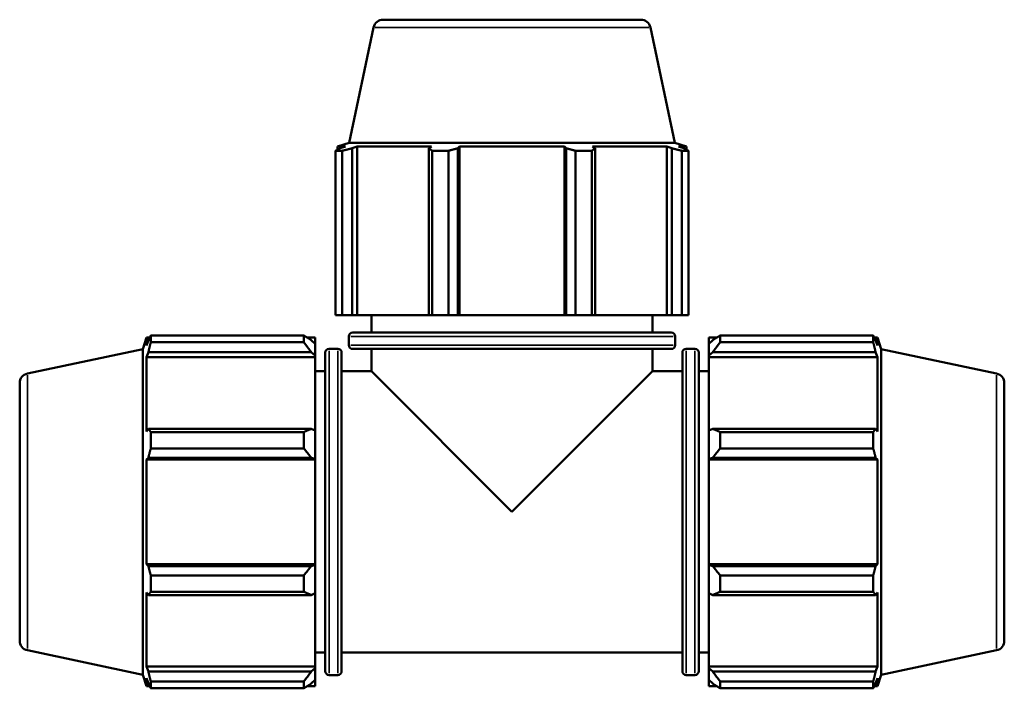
# Model space of a CAD drawing. Header units: millimetres. Extents: x 0 to 1006, y 0 to 1065.
# Tile 3 of 8: x 325 to 577, y 226 to 397. Entities that reach past the tile are written whole.
import ezdxf

# ---------------------------------------------------------------- set-up
doc = ezdxf.new("R2010")
doc.units = ezdxf.units.MM
doc.layers.add('Visible (ISO)', color=7, linetype='Continuous', lineweight=50)
doc.layers.add('Visible Narrow (ISO)', color=7, linetype='Continuous', lineweight=35)

msp = doc.modelspace()

# ---------------------------------------------------------------- linework, layer by layer
at = {"layer": 'Visible (ISO)'}
for p, q in [((418.056, 397.099), (484.007, 397.099)), ((415.61, 395.119), (409.336, 365.599)), ((486.452, 395.119), (492.727, 365.599)), ((409.336, 365.599), (406.391, 364.643)), ((492.727, 365.599), (409.336, 365.599)), ((492.727, 365.599), (495.671, 364.643)), ((407.602, 363.551), (405.867, 363.551)), ((405.867, 321.499), (405.867, 363.551)), ((408.457, 364.643), (406.391, 364.643)), ((406.391, 363.823), (406.391, 364.643)), ((408.457, 364.643), (407.084, 364.175)), ((407.602, 363.551), (407.602, 321.499)), ((410.158, 364.175), (411.435, 364.643)), ((410.158, 321.499), (410.158, 364.175)), ((411.435, 321.499), (411.435, 364.643)), ((430.419, 364.643), (411.435, 364.643)), ((430.419, 364.643), (429.754, 364.175)), ((429.754, 364.175), (429.754, 321.499)), ((434.778, 363.551), (430.588, 363.551)), ((430.588, 321.499), (430.588, 363.551)), ((434.778, 363.551), (434.778, 321.499)), ((437.175, 364.175), (437.608, 364.643)), ((437.175, 321.499), (437.175, 364.175)), ((437.608, 321.499), (437.608, 364.643)), ((464.455, 364.643), (437.608, 364.643)), ((464.455, 321.499), (464.455, 364.643)), ((464.455, 364.643), (464.888, 364.175)), ((464.888, 364.175), (464.888, 321.499)), ((471.475, 363.551), (467.284, 363.551)), ((467.284, 321.499), (467.284, 363.551)), ((471.475, 363.551), (471.475, 321.499)), ((472.309, 364.175), (471.644, 364.643)), ((490.627, 364.643), (471.644, 364.643)), ((472.309, 321.499), (472.309, 364.175)), ((490.627, 321.499), (490.627, 364.643)), ((490.627, 364.643), (491.905, 364.175)), ((491.905, 364.175), (491.905, 321.499)), ((494.978, 364.175), (493.605, 364.643)), ((495.671, 364.643), (493.605, 364.643)), ((496.196, 363.551), (494.46, 363.551)), ((494.46, 321.499), (494.46, 363.551)), ((495.671, 363.823), (495.671, 364.643)), ((496.196, 363.551), (496.196, 321.499)), ((407.602, 321.499), (405.867, 321.499)), ((407.602, 321.499), (410.158, 321.499)), ((411.435, 321.499), (410.158, 321.499)), ((411.435, 321.499), (429.754, 321.499)), ((415.031, 316.999), (415.031, 321.499)), ((429.754, 321.499), (430.588, 321.499)), ((434.778, 321.499), (430.588, 321.499)), ((434.778, 321.499), (437.175, 321.499)), ((437.608, 321.499), (437.175, 321.499)), ((437.608, 321.499), (464.455, 321.499)), ((464.888, 321.499), (464.455, 321.499)), ((464.888, 321.499), (467.284, 321.499)), ((471.475, 321.499), (467.284, 321.499)), ((471.475, 321.499), (472.309, 321.499)), ((472.309, 321.499), (490.627, 321.499)), ((487.031, 316.999), (487.031, 321.499)), ((491.905, 321.499), (490.627, 321.499)), ((491.905, 321.499), (494.46, 321.499)), ((496.196, 321.499), (494.46, 321.499)), ((356.531, 312.795), (357.488, 315.739)), ((357.488, 315.739), (357.488, 313.673)), ((358.308, 315.739), (357.488, 315.739)), ((357.956, 315.047), (357.488, 313.673)), ((358.58, 316.264), (397.751, 316.264)), ((358.58, 316.264), (358.58, 314.528)), ((397.751, 314.528), (397.751, 316.264)), ((400.631, 315.739), (398.588, 315.739)), ((400.631, 314.131), (399.671, 315.047)), ((400.631, 314.131), (400.631, 315.739)), ((409.271, 313.799), (409.271, 315.999)), ((410.271, 316.999), (491.791, 316.999)), ((492.791, 313.799), (492.791, 315.999)), ((501.431, 315.739), (501.431, 314.131)), ((501.431, 315.739), (503.475, 315.739)), ((502.391, 315.047), (501.431, 314.131)), ((504.311, 316.264), (504.311, 314.528)), ((504.311, 316.264), (543.483, 316.264)), ((543.483, 314.528), (543.483, 316.264)), ((543.755, 315.739), (544.575, 315.739)), ((544.575, 313.673), (544.107, 315.047)), ((544.575, 313.673), (544.575, 315.739)), ((545.531, 312.795), (544.575, 315.739)), ((327.011, 306.52), (356.531, 312.795)), ((356.531, 312.795), (356.531, 229.404)), ((397.751, 314.528), (358.58, 314.528)), ((400.631, 314.131), (400.631, 311.121)), ((406.431, 312.859), (404.231, 312.859)), ((491.791, 312.799), (410.271, 312.799)), ((415.031, 307.099), (415.031, 312.799)), ((487.031, 307.099), (487.031, 312.799)), ((495.631, 312.859), (497.831, 312.859)), ((501.431, 311.121), (501.431, 314.131)), ((543.483, 314.528), (504.311, 314.528)), ((545.531, 229.404), (545.531, 312.795)), ((575.051, 306.52), (545.531, 312.795)), ((357.488, 310.695), (357.956, 311.973)), ((357.488, 310.695), (357.488, 291.712)), ((400.631, 310.695), (357.488, 310.695)), ((357.956, 311.973), (399.671, 311.973)), ((399.671, 311.973), (400.631, 311.121)), ((400.631, 311.121), (400.631, 310.695)), ((400.631, 291.933), (400.631, 310.695)), ((403.231, 230.339), (403.231, 311.859)), ((407.431, 311.859), (407.431, 230.339)), ((494.631, 230.339), (494.631, 311.859)), ((498.831, 311.859), (498.831, 230.339)), ((501.431, 311.121), (502.391, 311.973)), ((501.431, 310.695), (501.431, 311.121)), ((501.431, 310.695), (501.431, 291.933)), ((501.431, 310.695), (544.575, 310.695)), ((502.391, 311.973), (544.107, 311.973)), ((544.107, 311.973), (544.575, 310.695)), ((544.575, 291.712), (544.575, 310.695)), ((403.231, 307.099), (400.631, 307.099)), ((415.031, 307.099), (407.431, 307.099)), ((415.031, 307.099), (451.031, 271.099)), ((451.031, 271.099), (487.031, 307.099)), ((494.631, 307.099), (487.031, 307.099)), ((498.831, 307.099), (501.431, 307.099)), ((325.031, 238.124), (325.031, 304.075)), ((577.031, 304.075), (577.031, 238.124)), ((357.956, 292.377), (357.488, 291.712)), ((399.671, 292.377), (357.956, 292.377)), ((400.631, 291.933), (399.671, 292.377)), ((502.391, 292.377), (501.431, 291.933)), ((544.107, 292.377), (502.391, 292.377)), ((544.575, 291.712), (544.107, 292.377)), ((358.58, 291.543), (397.751, 291.543)), ((358.58, 291.543), (358.58, 287.352)), ((397.751, 287.352), (397.751, 291.543)), ((400.631, 291.933), (400.631, 284.667)), ((501.431, 284.667), (501.431, 291.933)), ((504.311, 291.543), (504.311, 287.352)), ((504.311, 291.543), (543.483, 291.543)), ((543.483, 287.352), (543.483, 291.543)), ((397.751, 287.352), (358.58, 287.352)), ((543.483, 287.352), (504.311, 287.352)), ((357.488, 284.523), (357.956, 284.956)), ((357.956, 284.956), (399.671, 284.956)), ((399.671, 284.956), (400.631, 284.667)), ((501.431, 284.667), (502.391, 284.956)), ((502.391, 284.956), (544.107, 284.956)), ((544.107, 284.956), (544.575, 284.523)), ((357.488, 284.523), (357.488, 257.676)), ((400.631, 284.523), (357.488, 284.523)), ((400.631, 284.667), (400.631, 284.523)), ((400.631, 257.676), (400.631, 284.523)), ((501.431, 284.523), (501.431, 284.667)), ((501.431, 284.523), (501.431, 257.676)), ((501.431, 284.523), (544.575, 284.523)), ((544.575, 257.676), (544.575, 284.523)), ((357.956, 257.243), (357.488, 257.676)), ((400.631, 257.676), (357.488, 257.676)), ((399.671, 257.243), (357.956, 257.243)), ((400.631, 257.531), (399.671, 257.243)), ((400.631, 257.676), (400.631, 257.531)), ((400.631, 257.531), (400.631, 250.265)), ((501.431, 257.531), (501.431, 257.676)), ((501.431, 257.676), (544.575, 257.676)), ((502.391, 257.243), (501.431, 257.531)), ((501.431, 250.265), (501.431, 257.531)), ((544.107, 257.243), (502.391, 257.243)), ((544.575, 257.676), (544.107, 257.243)), ((358.58, 254.846), (397.751, 254.846)), ((358.58, 254.846), (358.58, 250.656)), ((397.751, 250.656), (397.751, 254.846)), ((504.311, 254.846), (504.311, 250.656)), ((504.311, 254.846), (543.483, 254.846)), ((543.483, 250.656), (543.483, 254.846)), ((357.488, 250.487), (357.488, 231.503)), ((357.488, 250.487), (357.956, 249.822)), ((357.956, 249.822), (399.671, 249.822)), ((397.751, 250.656), (358.58, 250.656)), ((399.671, 249.822), (400.631, 250.265)), ((400.631, 231.503), (400.631, 250.265)), ((501.431, 250.265), (502.391, 249.822)), ((501.431, 250.265), (501.431, 231.503)), ((502.391, 249.822), (544.107, 249.822)), ((543.483, 250.656), (504.311, 250.656)), ((544.107, 249.822), (544.575, 250.487)), ((544.575, 231.503), (544.575, 250.487)), ((327.011, 235.678), (356.531, 229.404)), ((403.231, 235.099), (400.631, 235.099)), ((494.631, 235.099), (407.431, 235.099)), ((498.831, 235.099), (501.431, 235.099)), ((575.051, 235.678), (545.531, 229.404)), ((356.531, 229.404), (357.488, 226.459)), ((357.956, 230.226), (357.488, 231.503)), ((400.631, 231.503), (357.488, 231.503)), ((399.671, 230.226), (357.956, 230.226)), ((400.631, 231.077), (399.671, 230.226)), ((400.631, 231.503), (400.631, 231.077)), ((400.631, 231.077), (400.631, 228.068)), ((406.431, 229.339), (404.231, 229.339)), ((495.631, 229.339), (497.831, 229.339)), ((501.431, 231.077), (501.431, 231.503)), ((501.431, 231.503), (544.575, 231.503)), ((501.431, 228.068), (501.431, 231.077)), ((502.391, 230.226), (501.431, 231.077)), ((544.107, 230.226), (502.391, 230.226)), ((544.575, 231.503), (544.107, 230.226)), ((545.531, 229.404), (544.575, 226.459)), ((357.488, 228.525), (357.488, 226.459)), ((357.488, 228.525), (357.956, 227.152)), ((358.58, 227.67), (397.751, 227.67)), ((358.58, 227.67), (358.58, 225.935)), ((397.751, 225.935), (397.751, 227.67)), ((399.671, 227.152), (400.631, 228.068)), ((400.631, 226.459), (400.631, 228.068)), ((501.431, 228.068), (502.391, 227.152)), ((501.431, 228.068), (501.431, 226.459)), ((504.311, 227.67), (504.311, 225.935)), ((504.311, 227.67), (543.483, 227.67)), ((543.483, 225.935), (543.483, 227.67)), ((544.107, 227.152), (544.575, 228.525)), ((544.575, 226.459), (544.575, 228.525)), ((358.308, 226.459), (357.488, 226.459)), ((397.751, 225.935), (358.58, 225.935)), ((400.631, 226.459), (398.588, 226.459)), ((501.431, 226.459), (503.475, 226.459)), ((543.483, 225.935), (504.311, 225.935)), ((543.755, 226.459), (544.575, 226.459))]:
    msp.add_line(p, q, dxfattribs=at)
for centre, radius, start, end in [((418.056, 394.599), 2.5, 90, 168), ((484.007, 394.599), 2.5, 12, 90), ((410.271, 315.999), 1, 90, 180), ((491.791, 315.999), 1, 0, 90), ((404.231, 311.859), 1, 90, 180), ((406.431, 311.859), 1, 0, 90), ((410.271, 313.799), 1, 180, 270), ((491.791, 313.799), 1, 270, 0), ((495.631, 311.859), 1, 90, 180), ((497.831, 311.859), 1, 0, 90), ((327.531, 304.075), 2.5, 102, 180), ((574.531, 304.075), 2.5, 0, 78), ((327.531, 238.124), 2.5, 180, 258), ((574.531, 238.124), 2.5, 282, 0), ((404.231, 230.339), 1, 180, 270), ((406.431, 230.339), 1, 270, 0), ((495.631, 230.339), 1, 180, 270), ((497.831, 230.339), 1, 270, 0)]:
    msp.add_arc(centre, radius, start, end, dxfattribs=at)
for points, weights in [([(405.867, 363.551), (406.488, 363.875), (407.084, 364.175)], [1, 1.00149374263, 1.00217094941]), ([(410.158, 364.175), (408.906, 363.875), (407.602, 363.551)], [1.00217094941, 1.00149374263, 1]), ([(430.588, 363.551), (430.162, 363.875), (429.754, 364.175)], [1, 1.00149374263, 1.00217094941]), ([(437.175, 364.175), (436.001, 363.875), (434.778, 363.551)], [1.00217094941, 1.00149374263, 1]), ([(467.284, 363.551), (466.062, 363.875), (464.888, 364.175)], [1, 1.00149374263, 1.00217094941]), ([(472.309, 364.175), (471.9, 363.875), (471.475, 363.551)], [1.00217094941, 1.00149374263, 1]), ([(494.46, 363.551), (493.156, 363.875), (491.905, 364.175)], [1, 1.00149374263, 1.00217094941]), ([(494.978, 364.175), (495.575, 363.875), (496.196, 363.551)], [1.00217094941, 1.00149374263, 1]), ([(357.956, 315.047), (358.255, 315.643), (358.58, 316.264)], [1.00217094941, 1.00149374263, 1]), ([(399.671, 315.047), (398.75, 315.643), (397.751, 316.264)], [1.00580099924, 1.01108234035, 1.01556170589]), ([(504.311, 316.264), (503.313, 315.643), (502.391, 315.047)], [1.01556170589, 1.01108234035, 1.00580099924]), ([(543.483, 316.264), (543.807, 315.643), (544.107, 315.047)], [1, 1.00149374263, 1.00217094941]), ([(358.58, 314.528), (358.255, 313.224), (357.956, 311.973)], [1, 1.00149374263, 1.00217094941]), ([(397.751, 314.528), (398.75, 313.224), (399.671, 311.973)], [1.01556170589, 1.01108234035, 1.00580099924]), ([(502.391, 311.973), (503.313, 313.224), (504.311, 314.528)], [1.00580099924, 1.01108234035, 1.01556170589]), ([(544.107, 311.973), (543.807, 313.224), (543.483, 314.528)], [1.00217094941, 1.00149374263, 1]), ([(357.956, 292.377), (358.255, 291.968), (358.58, 291.543)], [1.00217094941, 1.00149374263, 1]), ([(399.671, 292.377), (398.75, 291.968), (397.751, 291.543)], [1.00580099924, 1.01108234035, 1.01556170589]), ([(504.311, 291.543), (503.313, 291.968), (502.391, 292.377)], [1.01556170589, 1.01108234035, 1.00580099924]), ([(543.483, 291.543), (543.807, 291.968), (544.107, 292.377)], [1, 1.00149374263, 1.00217094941]), ([(358.58, 287.352), (358.255, 286.13), (357.956, 284.956)], [1, 1.00149374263, 1.00217094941]), ([(397.751, 287.352), (398.75, 286.13), (399.671, 284.956)], [1.01556170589, 1.01108234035, 1.00580099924]), ([(502.391, 284.956), (503.313, 286.13), (504.311, 287.352)], [1.00580099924, 1.01108234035, 1.01556170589]), ([(544.107, 284.956), (543.807, 286.13), (543.483, 287.352)], [1.00217094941, 1.00149374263, 1]), ([(357.956, 257.243), (358.255, 256.069), (358.58, 254.846)], [1.00217094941, 1.00149374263, 1]), ([(399.671, 257.243), (398.75, 256.069), (397.751, 254.846)], [1.00580099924, 1.01108234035, 1.01556170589]), ([(504.311, 254.846), (503.313, 256.069), (502.391, 257.243)], [1.01556170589, 1.01108234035, 1.00580099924]), ([(543.483, 254.846), (543.807, 256.069), (544.107, 257.243)], [1, 1.00149374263, 1.00217094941]), ([(358.58, 250.656), (358.255, 250.23), (357.956, 249.822)], [1, 1.00149374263, 1.00217094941]), ([(397.751, 250.656), (398.75, 250.23), (399.671, 249.822)], [1.01556170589, 1.01108234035, 1.00580099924]), ([(502.391, 249.822), (503.313, 250.23), (504.311, 250.656)], [1.00580099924, 1.01108234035, 1.01556170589]), ([(544.107, 249.822), (543.807, 250.23), (543.483, 250.656)], [1.00217094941, 1.00149374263, 1]), ([(357.956, 230.226), (358.255, 228.974), (358.58, 227.67)], [1.00217094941, 1.00149374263, 1]), ([(399.671, 230.226), (398.75, 228.974), (397.751, 227.67)], [1.00580099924, 1.01108234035, 1.01556170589]), ([(504.311, 227.67), (503.313, 228.974), (502.391, 230.226)], [1.01556170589, 1.01108234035, 1.00580099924]), ([(543.483, 227.67), (543.807, 228.974), (544.107, 230.226)], [1, 1.00149374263, 1.00217094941]), ([(358.58, 225.935), (358.255, 226.556), (357.956, 227.152)], [1, 1.00149374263, 1.00217094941]), ([(397.751, 225.935), (398.75, 226.556), (399.671, 227.152)], [1.01556170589, 1.01108234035, 1.00580099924]), ([(502.391, 227.152), (503.313, 226.556), (504.311, 225.935)], [1.00580099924, 1.01108234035, 1.01556170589]), ([(544.107, 227.152), (543.807, 226.556), (543.483, 225.935)], [1.00217094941, 1.00149374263, 1])]:
    msp.add_rational_spline(points, weights, degree=2, dxfattribs=at)
at = {"layer": 'Visible Narrow (ISO)'}
for p, q in [((486.016, 395.119), (416.046, 395.119)), ((492.277, 315.999), (409.785, 315.999)), ((409.785, 313.799), (492.277, 313.799)), ((404.231, 312.345), (404.231, 229.853)), ((406.431, 229.853), (406.431, 312.345)), ((495.631, 312.345), (495.631, 229.853)), ((497.831, 229.853), (497.831, 312.345)), ((327.011, 306.084), (327.011, 236.114)), ((575.051, 236.114), (575.051, 306.084))]:
    msp.add_line(p, q, dxfattribs=at)

doc.saveas('drawing.dxf')
